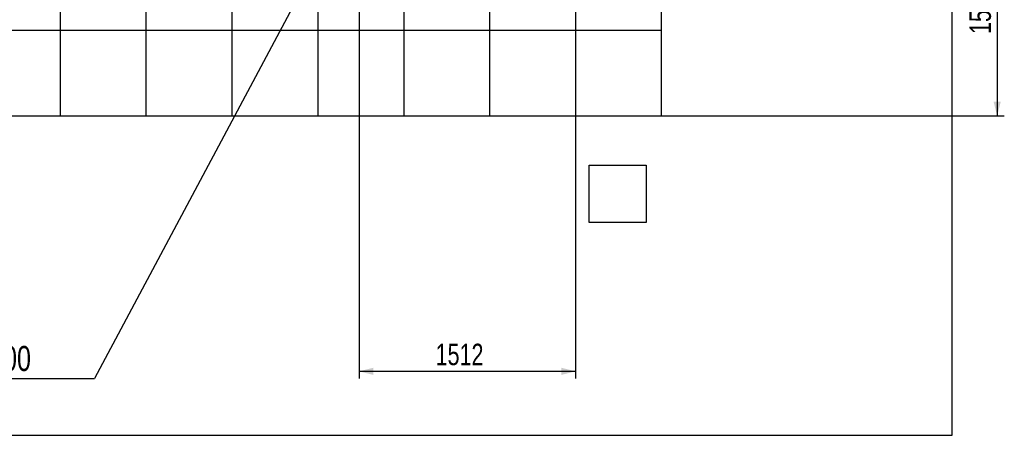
# Model space of a CAD drawing. Header units: millimetres. Extents: x 0 to 841, y 0 to 594.
# Tile 12 of 111: x 138 to 276, y 291 to 349. Entities that reach past the tile are written whole.
import ezdxf

# ---------------------------------------------------------------- set-up
doc = ezdxf.new("R2010")
doc.units = ezdxf.units.MM
doc.layers.add('COTES', color=1, linetype='Continuous')
doc.layers.add('NOTES', color=6, linetype='Continuous')
doc.layers.add('TRAIT-FORT', color=4, linetype='Continuous', lineweight=25)
doc.styles.add('SLDTEXTSTYLE0', font='TXT', dxfattribs={"width": 0.75})
doc.dimstyles.new('SLDDIMSTYLE0', dxfattribs={"dimtxt": 3, "dimasz": 2, "dimexe": 0, "dimexo": 0.0625, "dimgap": 0.75, "dimtad": 1, "dimdec": 0, "dimlfac": 50, "dimrnd": 1e-09, "dimzin": 12, "dimdsep": 46, "dimtxsty": 'SLDTEXTSTYLE0', "dimsah": 1, "dimcen": 0.09, "dimadec": 0, "dimazin": 3, "dimtfac": 1, "dimtdec": 0, "dimtofl": 0, "dimtmove": 0, "dimatfit": 3, "dimfxl": 1, "dimfrac": 2, "dimtolj": 1, "dimtzin": 12, "dimarcsym": 0})
doc.dimstyles.new('SLDDIMSTYLE1', dxfattribs={"dimtxt": 0.18, "dimasz": 2, "dimexe": 0, "dimexo": 0.0625, "dimgap": 0, "dimtad": 0, "dimtih": 1, "dimtoh": 1, "dimdec": 0, "dimrnd": 1e-09, "dimzin": 0, "dimdsep": 46, "dimtxsty": 'Standard', "dimsah": 1, "dimcen": 0.09, "dimadec": 0, "dimazin": 0, "dimtfac": 2, "dimtdec": 0, "dimtofl": 0, "dimtmove": 0, "dimatfit": 3, "dimfxl": 1, "dimfrac": 2, "dimtolj": 1, "dimtzin": 0, "dimarcsym": 0})

# ---------------------------------------------------------------- blocks, each defined once
blk = doc.blocks.new('_D')
at = {"layer": 'COTES', "color": 1, "transparency": 16777216}
for p, q in [((186.44, 367.23), (275.56, 367.23)), ((274.56, 367.23), (274.56, 335.46)), ((192.69, 335.46), (275.56, 335.46))]:
    blk.add_line(p, q, dxfattribs=at)
for points in [[(274.56, 367.23), (274.06, 365.23), (275.06, 365.23)], [(274.56, 335.46), (275.06, 337.46), (274.06, 337.46)]]:
    blk.add_solid(points, dxfattribs=at)
at = {"layer": 'COTES', "color": 1, "transparency": 16777216, "insert": (270.69, 346.91), "char_height": 3, "attachment_point": 1, "rotation": 90, "style": 'SLDTEXTSTYLE0'}
blk.add_mtext('1588', dxfattribs=at)
blk = doc.blocks.new('_D_1')
at = {"layer": 'COTES', "color": 1, "transparency": 16777216}
for p, q in [((185.44, 366.23), (185.44, 298.76)), ((215.69, 346.46), (215.69, 298.76)), ((185.44, 299.76), (215.69, 299.76))]:
    blk.add_line(p, q, dxfattribs=at)
for points in [[(185.44, 299.76), (187.44, 299.26), (187.44, 300.26)], [(215.69, 299.76), (213.69, 300.26), (213.69, 299.26)]]:
    blk.add_solid(points, dxfattribs=at)
at = {"layer": 'COTES', "color": 1, "transparency": 16777216, "insert": (196.13, 303.62), "char_height": 3, "attachment_point": 1, "style": 'SLDTEXTSTYLE0'}
blk.add_mtext('1512', dxfattribs=at)
blk = doc.blocks.new('SW_NOTE_2')
at = {"layer": 'NOTES', "color": 0}
blk.add_line((-32.8, 0), (0, 0), dxfattribs=at)
at = {"layer": 'NOTES', "color": 0, "insert": (-33.28, 4.56), "char_height": 3.5, "attachment_point": 1, "style": 'SLDTEXTSTYLE0'}
blk.add_mtext('0,0,0 Viista-900', dxfattribs=at)

msp = doc.modelspace()

# ---------------------------------------------------------------- linework, layer by layer
at = {"layer": 'TRAIT-FORT', "color": 4, "linetype": 'Continuous', "lineweight": 25}
for p, q in [((268.275, 290.816), (268.275, 427.148)), ((203.686, 359.461), (203.686, 347.46)), ((215.686, 359.461), (215.686, 347.46)), ((227.686, 347.46), (227.686, 359.461)), ((143.686, 350.364), (143.686, 347.46)), ((155.686, 350.364), (155.686, 347.46)), ((167.686, 350.364), (167.686, 347.46)), ((179.686, 350.364), (179.686, 347.46)), ((191.686, 350.364), (191.686, 347.46)), ((131.686, 347.46), (143.686, 347.46)), ((143.686, 347.46), (155.686, 347.46)), ((143.686, 347.46), (143.686, 335.46)), ((155.686, 347.46), (167.686, 347.46)), ((155.686, 347.46), (155.686, 335.46)), ((167.686, 347.46), (179.686, 347.46)), ((167.686, 347.46), (167.686, 335.46)), ((179.686, 347.46), (191.686, 347.46)), ((179.686, 347.46), (179.686, 335.46)), ((191.686, 347.46), (203.686, 347.46)), ((191.686, 347.46), (191.686, 335.46)), ((203.686, 347.46), (215.686, 347.46)), ((203.686, 347.46), (203.686, 335.46)), ((215.686, 347.46), (227.686, 347.46)), ((215.686, 347.46), (215.686, 335.46)), ((227.686, 335.46), (227.686, 347.46)), ((131.686, 335.46), (143.686, 335.46)), ((143.686, 335.46), (155.686, 335.46)), ((155.686, 335.46), (167.686, 335.46)), ((167.686, 335.46), (179.686, 335.46)), ((179.686, 335.46), (191.686, 335.46)), ((191.686, 335.46), (203.686, 335.46)), ((203.686, 335.46), (215.686, 335.46)), ((215.686, 335.46), (227.686, 335.46)), ((217.564, 328.569), (225.564, 328.569)), ((217.564, 320.569), (217.564, 328.569)), ((225.564, 328.569), (225.564, 320.569)), ((225.564, 320.569), (217.564, 320.569)), ((27.964, 290.816), (268.275, 290.816))]:
    msp.add_line(p, q, dxfattribs=at)

# ---------------------------------------------------------------- block references
at = {"layer": 'NOTES', "color": 211}
msp.add_blockref('SW_NOTE_2', (148.517, 298.745), dxfattribs=at)

# ---------------------------------------------------------------- dimensions: what is measured, and where the dimension line sits
at = {"layer": 'COTES', "color": 1}
dim = msp.add_linear_dim(base=(274.559, 335.46), p1=(185.44, 367.225), p2=(191.686, 335.46), angle=90, dimstyle='SLDDIMSTYLE0', dxfattribs=at)
dim.commit()
dim.dimension.update_dxf_attribs({"geometry": '_D', "text_midpoint": (274.559, 351.343), "dimtype": 160})
dim = msp.add_linear_dim(base=(215.686, 299.755), p1=(185.44, 367.225), p2=(215.686, 347.46), dimstyle='SLDDIMSTYLE0', dxfattribs=at)
dim.commit()
dim.dimension.update_dxf_attribs({"geometry": '_D_1', "text_midpoint": (200.563, 299.755), "dimtype": 160})

# ---------------------------------------------------------------- leaders
at = {"layer": 'NOTES', "color": 211}
msp.add_leader([(184.12, 365.627), (148.517, 298.745)], dimstyle='SLDDIMSTYLE1', dxfattribs=at)

doc.saveas('drawing.dxf')
